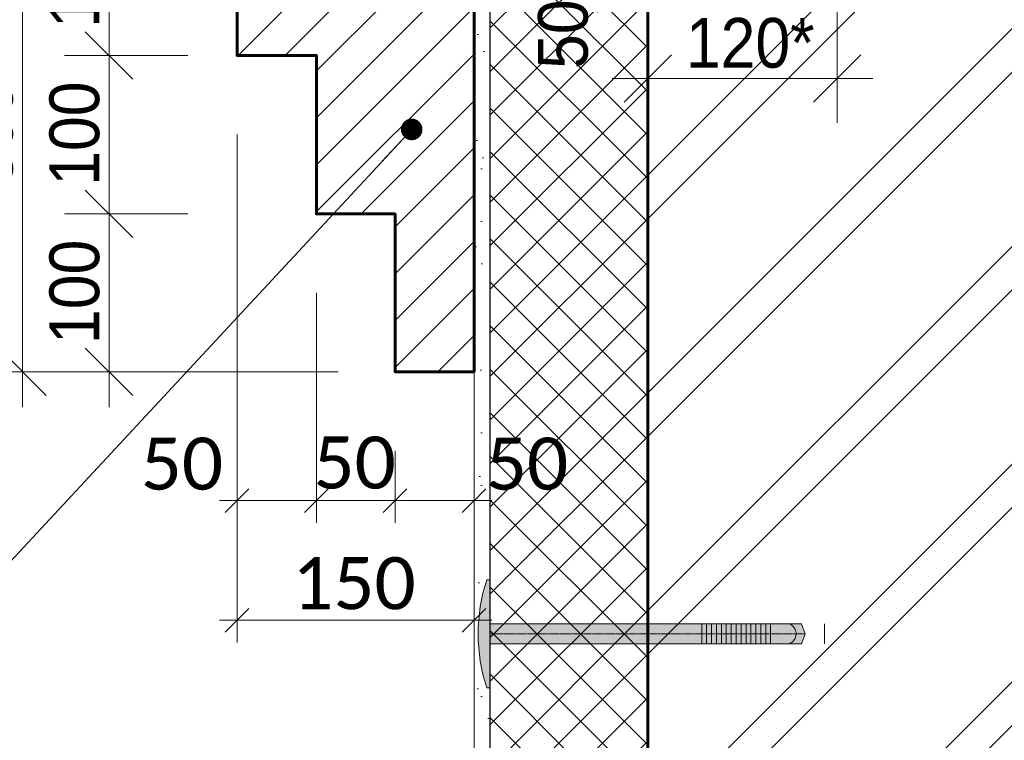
# Model space of a CAD drawing. Header units: millimetres. Extents: x 807321 to 843339, y 429826 to 458563.
# Tile 13 of 18: x 838046 to 838669, y 445552 to 446008. Entities that reach past the tile are written whole.
import ezdxf

# ---------------------------------------------------------------- set-up
doc = ezdxf.new("R2010")
doc.units = ezdxf.units.MM
doc.header["$MEASUREMENT"] = 0
doc.set_wipeout_variables(frame=1)
doc.linetypes.add('GESTRICHELT', pattern=[0.75, 0.5, -0.25])
doc.linetypes.add('Wipeout_Contour', pattern=[1000, 0, -1000])
for name, color, linetype, lineweight in [('- 2D четрежи_Ном._пера__1', 7, 'Continuous', 15), ('- 2D четрежи_Ном._пера__19', 255, 'Continuous', 0), ('1 Молдинги_Ном._пера__1', 7, 'Continuous', 15), ('1 Молдинги_Ном._пера__41', 7, 'Continuous', 60), ('1_Утеплитель_Ном._пера__1', 7, 'Continuous', 15), ('1_Утеплитель_Ном._пера__120', 7, 'Continuous', 5), ('Аннотация - Выносная Надпись.Фасад фрагмент_Ном._пера__1', 7, 'Continuous', 15), ('Конструктив - Стены Несущие_Ном._пера__1', 7, 'Continuous', 15), ('Конструктив - Стены Несущие_Ном._пера__41', 7, 'Continuous', 60), ('Новый_Конструктив - Стены Несущие_Ном._пера__21', 7, 'Continuous', 30), ('Размер - Общий_Ном._пера__1', 7, 'Continuous', 15), ('Размер - Осевые Размеры_Ном._пера__1', 7, 'Continuous', 15)]:
    doc.layers.add(name, color=color, linetype=linetype, lineweight=lineweight)
for name, color, linetype in [('1_Утеплитель', 7, 'Continuous'), ('Размер - Общий', 7, 'Continuous'), ('Размер - Осевые Размеры', 7, 'Continuous')]:
    doc.layers.add(name, color=color, linetype=linetype)
doc.layers.add('Конструктив - Стены Несущие_Ном._пера__81', color=7, linetype='Continuous', lineweight=20, true_color=0x6a6a6a)
doc.layers.add('Новый_Конструктив - Стены Несущие_Ном._пера__62', color=7, linetype='Continuous', lineweight=25, true_color=0xaaaaaa)
doc.styles.add('СГЕНЕРИР_СТИЛЬ_2', font='arial.ttf', dxfattribs={"width": 0.9})
doc.styles.add('СГЕНЕРИР_СТИЛЬ_3', font='arial.ttf', dxfattribs={"width": 0.9})
doc.styles.add('СГЕНЕРИР_СТИЛЬ_4', font='calibri.ttf')
doc.dimstyles.new('СГЕНЕРИР_СТИЛЬ__1', dxfattribs={"dimtxt": 31.49999856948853, "dimasz": 28.5, "dimexe": 0.18, "dimexo": 200, "dimgap": 0, "dimtad": 1, "dimdec": 0, "dimzin": 0, "dimdsep": 46, "dimtxsty": 'СГЕНЕРИР_СТИЛЬ_3', "dimblk": 'ARROWHEAD_6', "dimblk1": 'ARROWHEAD_6', "dimblk2": 'ARROWHEAD_6', "dimcen": 0.09, "dimclrd": 7, "dimclre": 7, "dimclrt": 7, "dimazin": 0, "dimtfac": 1, "dimtdec": 4, "dimtmove": 0, "dimatfit": 3, "dimfxl": 1, "dimtolj": 1, "dimtzin": 0, "dimarcsym": 0})
doc.dimstyles.new('СГЕНЕРИР_СТИЛЬ__11', dxfattribs={"dimtxt": 0.18, "dimasz": 27.36, "dimexe": 0.18, "dimexo": 0.0625, "dimgap": 0, "dimtad": 0, "dimtih": 1, "dimtoh": 1, "dimdec": 4, "dimzin": 0, "dimdsep": 46, "dimcen": 0.09, "dimadec": 0, "dimazin": 0, "dimtfac": 1, "dimtdec": 4, "dimtmove": 0, "dimatfit": 3, "dimldrblk": 'ARROWHEAD_11', "dimfxl": 1, "dimtolj": 1, "dimtzin": 0, "dimarcsym": 0})
doc.dimstyles.new('СГЕНЕРИР_СТИЛЬ__2', dxfattribs={"dimtxt": 31.49999856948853, "dimasz": 28.5, "dimexe": 0.18, "dimexo": 50, "dimgap": 0, "dimtad": 1, "dimdec": 0, "dimzin": 0, "dimdsep": 46, "dimtxsty": 'СГЕНЕРИР_СТИЛЬ_3', "dimblk": 'ARROWHEAD_6', "dimblk1": 'ARROWHEAD_6', "dimblk2": 'ARROWHEAD_6', "dimcen": 0.09, "dimclrd": 7, "dimclre": 7, "dimclrt": 7, "dimazin": 0, "dimtfac": 1, "dimtdec": 4, "dimtmove": 0, "dimatfit": 3, "dimfxl": 1, "dimtolj": 1, "dimtzin": 0, "dimarcsym": 0})
doc.dimstyles.new('СГЕНЕРИР_СТИЛЬ__3', dxfattribs={"dimtxt": 31.49999856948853, "dimasz": 28.5, "dimexe": 0.18, "dimexo": 50, "dimgap": 0, "dimtad": 1, "dimtih": 1, "dimtoh": 1, "dimdec": 0, "dimzin": 0, "dimdsep": 46, "dimtxsty": 'СГЕНЕРИР_СТИЛЬ_3', "dimblk": 'ARROWHEAD_6', "dimblk1": 'ARROWHEAD_6', "dimblk2": 'ARROWHEAD_6', "dimcen": 0.09, "dimclrd": 7, "dimclre": 7, "dimclrt": 7, "dimazin": 0, "dimtfac": 1, "dimtdec": 4, "dimtmove": 2, "dimatfit": 3, "dimfxl": 1, "dimtolj": 1, "dimtzin": 0, "dimarcsym": 0})
doc.dimstyles.new('СГЕНЕРИР_СТИЛЬ__7', dxfattribs={"dimtxt": 33.00000071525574, "dimasz": 14.25, "dimexe": 0.18, "dimexo": 50, "dimgap": 0, "dimtad": 1, "dimtih": 1, "dimtoh": 1, "dimdec": 0, "dimzin": 0, "dimdsep": 46, "dimtxsty": 'СГЕНЕРИР_СТИЛЬ_4', "dimblk": 'ARROWHEAD_6', "dimblk1": 'ARROWHEAD_6', "dimblk2": 'ARROWHEAD_6', "dimcen": 0.09, "dimclrd": 7, "dimclre": 7, "dimclrt": 7, "dimazin": 0, "dimtfac": 1, "dimtdec": 4, "dimtmove": 0, "dimatfit": 3, "dimfxl": 1, "dimtolj": 1, "dimtzin": 0, "dimarcsym": 0})
doc.dimstyles.new('СГЕНЕРИР_СТИЛЬ__8', dxfattribs={"dimtxt": 33.00000071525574, "dimasz": 14.25, "dimexe": 0.18, "dimexo": 50, "dimgap": 0, "dimtad": 1, "dimtih": 1, "dimtoh": 1, "dimdec": 0, "dimzin": 0, "dimdsep": 46, "dimtxsty": 'СГЕНЕРИР_СТИЛЬ_4', "dimblk": 'ARROWHEAD_6', "dimblk1": 'ARROWHEAD_6', "dimblk2": 'ARROWHEAD_6', "dimcen": 0.09, "dimclrd": 7, "dimclre": 7, "dimclrt": 7, "dimazin": 0, "dimtfac": 1, "dimtdec": 4, "dimtmove": 2, "dimatfit": 3, "dimfxl": 1, "dimtolj": 1, "dimtzin": 0, "dimarcsym": 0})

# ---------------------------------------------------------------- blocks, each defined once
blk = doc.blocks.new('*D8')
at = {"layer": 'Размер - Общий_Ном._пера__1', "color": 7, "linetype": 'Continuous', "lineweight": 15, "transparency": 16777216}
for p, q in [((838047.4397557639, 446085.5419326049), (838047.4397557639, 446108.0419326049)), ((838062.4397557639, 446070.5419326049), (838032.4397557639, 446100.5419326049)), ((838247.4397557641, 446085.5419326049), (838019.3147557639, 446085.5419326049)), ((838047.4397557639, 445785.5418289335), (838047.4397557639, 446085.5419326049)), ((838032.4397557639, 445800.5418289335), (838062.4397557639, 445770.5418289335)), ((838247.4397557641, 445785.5418289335), (838019.3147557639, 445785.5418289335)), ((838047.4397557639, 445763.0418289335), (838047.4397557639, 445785.5418289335))]:
    blk.add_line(p, q, dxfattribs=at)
at = {"layer": 'Размер - Общий_Ном._пера__1', "color": 7, "lineweight": 15, "transparency": 16777216, "insert": (838041.6881491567, 445903.1070060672), "char_height": 31.49999856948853, "attachment_point": 7, "rotation": 90, "style": 'СГЕНЕРИР_СТИЛЬ_2'}
blk.add_mtext('\\A1;300', dxfattribs=at)
blk = doc.blocks.new('ARROWHEAD_6')
at = {"color": 0, "linetype": 'Continuous', "lineweight": 0}
for p, q in [((-0.5, -0.5), (0.5, 0.5)), ((0, 0), (-1, 0))]:
    blk.add_line(p, q, dxfattribs=at)
blk = doc.blocks.new('*D10')
at = {"layer": 'Размер - Общий_Ном._пера__1', "color": 7, "linetype": 'Continuous', "lineweight": 15, "transparency": 16777216}
for p, q in [((838087.2649905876, 445900.5419335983), (838117.2649905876, 445870.5419335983)), ((838152.2649905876, 445885.5419335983), (838074.1399905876, 445885.5419335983)), ((838102.2649905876, 445785.541934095), (838102.2649905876, 445885.5419335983)), ((838087.2649905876, 445800.541934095), (838117.2649905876, 445770.541934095)), ((838152.2649905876, 445785.541934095), (838074.1399905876, 445785.541934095)), ((838102.2649905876, 445763.041934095), (838102.2649905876, 445785.541934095))]:
    blk.add_line(p, q, dxfattribs=at)
at = {"layer": 'Размер - Общий_Ном._пера__1', "color": 7, "lineweight": 15, "transparency": 16777216, "insert": (838096.4922902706, 445803.1070591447), "char_height": 31.49999856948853, "attachment_point": 7, "rotation": 90, "style": 'СГЕНЕРИР_СТИЛЬ_2'}
blk.add_mtext('\\A1;100', dxfattribs=at)
blk = doc.blocks.new('*D11')
at = {"layer": 'Размер - Общий_Ном._пера__1', "color": 7, "linetype": 'Continuous', "lineweight": 15, "transparency": 16777216}
for p, q in [((838087.2649905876, 446000.9085556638), (838117.2649905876, 445970.9085556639)), ((838152.2649905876, 445985.9085556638), (838074.1399905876, 445985.9085556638)), ((838102.2649905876, 445885.5419335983), (838102.2649905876, 445985.9085556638)), ((838087.2649905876, 445900.5419335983), (838117.2649905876, 445870.5419335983)), ((838152.2649905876, 445885.5419335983), (838074.1399905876, 445885.5419335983))]:
    blk.add_line(p, q, dxfattribs=at)
at = {"layer": 'Размер - Общий_Ном._пера__1', "color": 7, "lineweight": 15, "transparency": 16777216, "insert": (838096.4922902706, 445903.290369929), "char_height": 31.49999856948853, "attachment_point": 7, "rotation": 90, "style": 'СГЕНЕРИР_СТИЛЬ_2'}
blk.add_mtext('\\A1;100', dxfattribs=at)
blk = doc.blocks.new('*D12')
at = {"layer": 'Размер - Общий_Ном._пера__1', "color": 7, "linetype": 'Continuous', "lineweight": 15, "transparency": 16777216}
for p, q in [((838102.2649905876, 446085.5419326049), (838102.2649905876, 446108.0419326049)), ((838117.2649905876, 446070.5419326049), (838087.2649905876, 446100.5419326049)), ((838152.2649905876, 446085.5419326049), (838074.1399905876, 446085.5419326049)), ((838102.2649905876, 445985.9085556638), (838102.2649905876, 446085.5419326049)), ((838087.2649905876, 446000.9085556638), (838117.2649905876, 445970.9085556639)), ((838152.2649905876, 445985.9085556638), (838074.1399905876, 445985.9085556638))]:
    blk.add_line(p, q, dxfattribs=at)
at = {"layer": 'Размер - Общий_Ном._пера__1', "color": 7, "lineweight": 15, "transparency": 16777216, "insert": (838096.4922902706, 446003.2903694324), "char_height": 31.49999856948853, "attachment_point": 7, "rotation": 90, "style": 'СГЕНЕРИР_СТИЛЬ_2'}
blk.add_mtext('\\A1;100', dxfattribs=at)
blk = doc.blocks.new('*D13')
at = {"layer": 'Размер - Общий_Ном._пера__1', "color": 7, "linetype": 'Continuous', "lineweight": 15, "transparency": 16777216}
for p, q in [((838443.4054984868, 445943.1929684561), (838443.4054984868, 446021.3179684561)), ((838563.4054987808, 445943.1929684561), (838563.4054987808, 446021.3179684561)), ((838458.4054984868, 445986.3179684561), (838428.4054984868, 445956.3179684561)), ((838548.4054987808, 445956.3179684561), (838578.4054987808, 445986.3179684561)), ((838420.9054984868, 445971.3179684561), (838443.4054984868, 445971.3179684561)), ((838443.4054984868, 445971.3179684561), (838563.4054987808, 445971.3179684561)), ((838563.4054987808, 445971.3179684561), (838585.9054987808, 445971.3179684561))]:
    blk.add_line(p, q, dxfattribs=at)
at = {"layer": 'Размер - Общий_Ном._пера__1', "color": 7, "lineweight": 15, "transparency": 16777216, "insert": (838467.532794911, 445977.6478118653), "char_height": 31.49999856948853, "attachment_point": 7, "style": 'СГЕНЕРИР_СТИЛЬ_2'}
blk.add_mtext('\\A1;120*', dxfattribs=at)
blk = doc.blocks.new('*D14')
at = {"layer": 'Размер - Общий_Ном._пера__1', "color": 7, "linetype": 'Continuous', "lineweight": 15, "transparency": 16777216}
for p, q in [((838411.632549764, 446085.5419326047), (838411.632549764, 446108.0419326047)), ((838426.632549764, 446070.5419326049), (838396.632549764, 446100.5419326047)), ((838461.632549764, 446085.5419326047), (838383.507549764, 446085.5419326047)), ((838411.632549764, 446035.5419326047), (838411.632549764, 446085.5419326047)), ((838396.632549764, 446050.5419326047), (838426.632549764, 446020.5419326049)), ((838461.632549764, 446035.5419326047), (838383.507549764, 446035.5419326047)), ((838411.632549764, 446013.0419326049), (838411.632549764, 446035.5419326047))]:
    blk.add_line(p, q, dxfattribs=at)
at = {"layer": 'Размер - Общий_Ном._пера__1', "color": 7, "lineweight": 15, "transparency": 16777216, "insert": (838405.859849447, 445977.2954325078), "char_height": 31.49999856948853, "attachment_point": 7, "rotation": 90, "style": 'СГЕНЕРИР_СТИЛЬ_2'}
blk.add_mtext('\\A1;50', dxfattribs=at)
blk = doc.blocks.new('*D62')
at = {"layer": 'Размер - Осевые Размеры_Ном._пера__1', "color": 7, "linetype": 'Continuous', "lineweight": 15, "transparency": 16777216}
for p, q in [((838183.4054995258, 445689.8503779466), (838183.4054995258, 445935.8951541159)), ((838233.6149276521, 445689.8503779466), (838233.6149276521, 445835.5418929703)), ((838190.905499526, 445711.4128779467), (838175.9054995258, 445696.4128779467)), ((838241.1149276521, 445711.4128779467), (838226.1149276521, 445696.4128779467)), ((838172.1554995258, 445703.9128779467), (838183.4054995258, 445703.9128779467)), ((838183.4054995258, 445703.9128779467), (838233.6149276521, 445703.9128779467))]:
    blk.add_line(p, q, dxfattribs=at)
at = {"layer": 'Размер - Осевые Размеры_Ном._пера__1', "color": 7, "lineweight": 15, "transparency": 16777216, "char_height": 33.00000071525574, "attachment_point": 7, "style": 'СГЕНЕРИР_СТИЛЬ_4'}
for insert in [(838122.3834593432, 445710.5128779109), (838231.7491907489, 445711.1985924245)]:
    blk.add_mtext('\\A1;50', dxfattribs=dict(at, insert=insert))
blk = doc.blocks.new('*D63')
at = {"layer": 'Размер - Осевые Размеры_Ном._пера__1', "color": 7, "linetype": 'Continuous', "lineweight": 15, "transparency": 16777216}
for p, q in [((838233.6149276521, 445689.8503779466), (838233.6149276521, 445835.5418929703)), ((838283.4054945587, 445689.8503779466), (838283.4054945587, 445735.541934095)), ((838241.1149276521, 445711.4128779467), (838226.1149276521, 445696.4128779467)), ((838290.9054945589, 445711.4128779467), (838275.9054945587, 445696.4128779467)), ((838233.6149276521, 445703.9128779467), (838283.4054945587, 445703.9128779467))]:
    blk.add_line(p, q, dxfattribs=at)
blk = doc.blocks.new('*D64')
at = {"layer": 'Размер - Осевые Размеры_Ном._пера__1', "color": 7, "linetype": 'Continuous', "lineweight": 15, "transparency": 16777216}
for p, q in [((838283.4054945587, 445689.8503779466), (838283.4054945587, 445735.541934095)), ((838333.4054987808, 445689.8503779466), (838333.4054987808, 445735.541934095)), ((838290.9054945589, 445711.4128779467), (838275.9054945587, 445696.4128779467)), ((838325.9054987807, 445696.4128779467), (838340.9054987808, 445711.4128779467)), ((838283.4054945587, 445703.9128779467), (838333.4054987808, 445703.9128779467)), ((838333.4054987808, 445703.9128779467), (838344.6554987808, 445703.9128779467))]:
    blk.add_line(p, q, dxfattribs=at)
at = {"layer": 'Размер - Осевые Размеры_Ном._пера__1', "color": 7, "lineweight": 15, "transparency": 16777216, "insert": (838340.9054982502, 445710.5128779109), "char_height": 33.00000071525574, "attachment_point": 7, "style": 'СГЕНЕРИР_СТИЛЬ_4'}
blk.add_mtext('\\A1;50', dxfattribs=at)
blk = doc.blocks.new('*D65')
at = {"layer": 'Размер - Осевые Размеры_Ном._пера__1', "color": 7, "linetype": 'Continuous', "lineweight": 15, "transparency": 16777216}
for p, q in [((838183.4054995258, 445614.143322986), (838183.4054995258, 445935.8951541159)), ((838333.4054987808, 445614.143322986), (838333.4054987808, 445735.541934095)), ((838190.905499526, 445635.705822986), (838175.9054995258, 445620.705822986)), ((838325.9054987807, 445620.705822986), (838340.9054987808, 445635.705822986)), ((838172.1554995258, 445628.205822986), (838183.4054995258, 445628.205822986)), ((838183.4054995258, 445628.205822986), (838333.4054987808, 445628.205822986)), ((838333.4054987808, 445628.205822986), (838344.6554987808, 445628.205822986))]:
    blk.add_line(p, q, dxfattribs=at)
at = {"layer": 'Размер - Осевые Размеры_Ном._пера__1', "color": 7, "lineweight": 15, "transparency": 16777216, "insert": (838218.2639703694, 445634.8058229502), "char_height": 33.00000071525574, "attachment_point": 7, "style": 'СГЕНЕРИР_СТИЛЬ_4'}
blk.add_mtext('\\A1;150', dxfattribs=at)
blk = doc.blocks.new('ARROWHEAD_11')
at = {"color": 0, "linetype": 'Continuous', "lineweight": 0}
blk.add_line((0, 0), (-1, 0), dxfattribs=at)
at = {"color": 0, "linetype": 'Continuous', "lineweight": 0, "const_width": 0.25, "flags": 128}
blk.add_lwpolyline([(-0.125, 0, 1), (0.125, 0, 1)], format="xyb", close=True, dxfattribs=at)

msp = doc.modelspace()

# ---------------------------------------------------------------- hatches: boundary and pattern name
at = {"layer": 'Конструктив - Стены Несущие_Ном._пера__81', "linetype": 'Continuous', "lineweight": 20, "true_color": 0x6a6a6a}
h = msp.add_hatch(dxfattribs=at)
h.set_pattern_fill('ЛИНИИ_НАКЛОННЫЕ_ДВОЙНЫЕ__28', color=251, style=0, pattern_type=2)
h.set_pattern_definition([(44.99999999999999, (0, 0), (-68.94290863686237, 68.94290863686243), []), (44.99999999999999, (-13.78858172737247, 13.78858172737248), (-68.94290863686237, 68.94290863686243), [])])
h.paths.add_polyline_path([(838563.4055028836, 446505.9496122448), (838563.4054987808, 446035.5419326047), (838443.4054984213, 446035.5419323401), (838443.4055004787, 445103.0204114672), (839203.4055019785, 445077.5455510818), (839203.4055019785, 446505.9496122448)])

# ---------------------------------------------------------------- linework, layer by layer
at = {"layer": '- 2D четрежи_Ном._пера__1', "color": 7, "linetype": 'Continuous', "lineweight": 15}
for p, q in [((838477.5618283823, 445613.3477066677), (838477.5618283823, 445625.8277066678)), ((838480.6818283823, 445613.3477066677), (838480.6818283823, 445625.8277066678)), ((838483.8018283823, 445613.3477066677), (838483.8018283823, 445625.8277066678)), ((838486.9218283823, 445613.3477066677), (838486.9218283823, 445625.8277066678)), ((838490.0418283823, 445613.3477066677), (838490.0418283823, 445625.8277066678)), ((838493.1618283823, 445613.3477066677), (838493.1618283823, 445625.8277066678)), ((838496.2818283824, 445613.3477066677), (838496.2818283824, 445625.8277066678)), ((838499.4018283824, 445613.3477066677), (838499.4018283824, 445625.8277066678)), ((838502.5218283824, 445613.3477066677), (838502.5218283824, 445625.8277066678)), ((838505.6418283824, 445613.3477066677), (838505.6418283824, 445625.8277066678)), ((838508.7618283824, 445613.3477066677), (838508.7618283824, 445625.8277066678)), ((838511.8818283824, 445613.3477066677), (838511.8818283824, 445625.8277066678)), ((838515.0018283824, 445613.3477066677), (838515.0018283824, 445625.8277066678)), ((838518.1218283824, 445613.3477066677), (838518.1218283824, 445625.8277066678)), ((838521.2418283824, 445613.3477066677), (838521.2418283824, 445625.8277066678)), ((838555.2416493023, 445613.3477066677), (838555.2416493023, 445625.8277066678))]:
    msp.add_line(p, q, dxfattribs=at)
msp.add_arc((838530.6974376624, 445619.5943226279), 6.675264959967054, 290.6445889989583, 69.03563400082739, dxfattribs=at)
at = {"layer": '1 Молдинги_Ном._пера__1', "color": 7, "linetype": 'Continuous', "lineweight": 15}
for p, q in [((838183.4054995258, 446085.5419326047), (838183.4054995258, 445984.9085556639)), ((838233.4249623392, 445985.8951541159), (838183.4054995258, 445985.8951541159)), ((838233.6343951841, 445985.895113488), (838183.4054995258, 445985.8951541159)), ((838233.6343951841, 445985.895113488), (838233.6149276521, 445885.5418929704)), ((838283.4054945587, 445885.5419335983), (838233.6149276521, 445885.5418929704)), ((838283.4054945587, 445885.5419335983), (838283.4054945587, 445785.541934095))]:
    msp.add_line(p, q, dxfattribs=at)
at = {"layer": 'Конструктив - Стены Несущие_Ном._пера__1', "color": 7, "linetype": 'Continuous', "lineweight": 15}
msp.add_line((838443.4054984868, 446035.5419326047), (838443.4055000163, 445103.0204114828), dxfattribs=at)
at = {"layer": 'Конструктив - Стены Несущие_Ном._пера__41', "color": 7, "linetype": 'Continuous', "lineweight": 60, "flags": 128}
msp.add_lwpolyline([(838563.4055028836, 446505.9496122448), (838563.4054987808, 446035.5419326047), (838443.4054984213, 446035.5419323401), (838443.4055004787, 445103.0204114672), (839203.4055019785, 445077.5455510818), (839203.4055019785, 446505.9496122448)], close=True, dxfattribs=at)

# ---------------------------------------------------------------- dimensions: what is measured, and where the dimension line sits
at = {"layer": 'Размер - Общий', "color": 7, "linetype": 'Continuous', "lineweight": 15}
for base, p1, p2, picture, middle in [((838102.2649905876, 446085.5419326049), (838183.6237319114, 445985.9085556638), (838183.6237319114, 446085.5419326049), '*D12', (838080.2149919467, 446039.2490367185)), ((838411.632549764, 446085.5419326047), (838443.4054984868, 446035.5419326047), (838443.405498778, 446085.5419326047), '*D14', (838389.582551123, 446001.2678761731)), ((838102.2649905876, 445985.9085556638), (838233.6237199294, 445885.5419335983), (838183.6237319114, 445985.9085556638), '*D11', (838080.2149919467, 445939.2490372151)), ((838102.2649905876, 445885.5419335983), (838283.6237269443, 445785.541934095), (838233.6237199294, 445885.5419335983), '*D10', (838080.2149919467, 445839.0657264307))]:
    dim = msp.add_linear_dim(base=base, p1=p1, p2=p2, angle=90, dimstyle='СГЕНЕРИР_СТИЛЬ__2', dxfattribs=at)
    dim.commit()
    dim.dimension.update_dxf_attribs({"geometry": picture, "text_midpoint": middle, "dimtype": 160, "text_rotation": 90})
dim = msp.add_linear_dim(base=(838563.4054987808, 445971.3179684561), p1=(838443.4054984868, 446035.5419326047), p2=(838563.4054987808, 446035.5419326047), text='120*', dimstyle='СГЕНЕРИР_СТИЛЬ__3', dxfattribs=at)
dim.commit()
dim.dimension.update_dxf_attribs({"geometry": '*D13', "text_midpoint": (838512.7634839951, 445993.9251101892), "dimtype": 160})
at = {"layer": 'Размер - Осевые Размеры', "color": 7, "linetype": 'Continuous', "lineweight": 15}
for base, p1, p2, dimstyle, picture, middle in [((838233.6149276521, 445703.9128779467), (838183.4054995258, 445985.8951541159), (838233.6149276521, 445885.5418929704), 'СГЕНЕРИР_СТИЛЬ__7', '*D62', (838147.4974506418, 445727.0128782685)), ((838283.4054945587, 445703.9128779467), (838233.6149276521, 445885.5418929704), (838283.4054945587, 445785.541934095), 'СГЕНЕРИР_СТИЛЬ__8', '*D63', (838256.8631820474, 445727.6985927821))]:
    dim = msp.add_linear_dim(base=base, p1=p1, p2=p2, dimstyle=dimstyle, dxfattribs=at)
    dim.commit()
    dim.dimension.update_dxf_attribs({"geometry": picture, "text_midpoint": middle, "dimtype": 160})

# ---------------------------------------------------------------- leaders
at = {"layer": 'Аннотация - Выносная Надпись.Фасад фрагмент_Ном._пера__1', "color": 7, "linetype": 'Continuous', "lineweight": 15, "annotation_type": 0, "has_hookline": 1, "hookline_direction": 1, "text_width": 260.2694406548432}
msp.add_leader([(838293.9366072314, 445939.0022748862), (837964.7382226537, 445584.5391744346), (837928.1395528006, 445579.4163471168)], dimstyle='СГЕНЕРИР_СТИЛЬ__11', dxfattribs=at)

# ---------------------------------------------------------------- wipeouts: each hides what was drawn before it
at = {"color": 254, "linetype": 'Wipeout_Contour', "lineweight": 0, "ltscale": 3797567.648478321}
msp.add_wipeout([(838333.4054987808, 446035.5419326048), (838333.4054987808, 445106.70756236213), (838343.4055024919, 445106.372366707), (838343.4055024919, 446035.5419326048)], dxfattribs=at).dxf.layer = '1_Утеплитель'

# ---------------------------------------------------------------- next in the draw order: hatches: boundary and pattern name
at = {"layer": '- 2D четрежи_Ном._пера__19', "linetype": 'Continuous', "lineweight": 0}
h = msp.add_hatch(color=255, dxfattribs=at)
edge = h.paths.add_edge_path()
edge.add_line((838341.4220024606, 445653.8244323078), (838343.4054987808, 445653.8244323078))
edge.add_line((838343.4054987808, 445653.8244323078), (838343.4054987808, 445625.8277066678))
edge.add_line((838343.4054987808, 445625.8277066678), (838540.7144517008, 445625.8277066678))
edge.add_line((838540.7144517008, 445625.8277066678), (838543.1588453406, 445619.5877066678))
edge.add_line((838543.1588453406, 445619.5877066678), (838540.7144517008, 445613.3477066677))
edge.add_line((838540.7144517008, 445613.3477066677), (838343.4054987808, 445613.3477066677))
edge.add_line((838343.4054987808, 445613.3477066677), (838343.4054987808, 445585.3509810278))
edge.add_line((838343.4054987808, 445585.3509810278), (838341.4220024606, 445585.3509810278))
edge.add_arc((838447.4788295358, 445619.5877066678), 111.4459687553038, 162.1091466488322, 197.8908533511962, ccw=False)
at = {"layer": '1 Молдинги_Ном._пера__1', "linetype": 'Continuous', "lineweight": 15}
h = msp.add_hatch(dxfattribs=at)
h.set_pattern_fill('ОГНЕУПОРНАЯ_ЗАЩИТА_0001', style=0, pattern_type=2)
h.set_pattern_definition([(44.99999999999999, (0, 0), (-14.84924215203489, 14.8492421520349), [])])
h.paths.add_polyline_path([(838183.4054995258, 446085.5419326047), (838183.4054995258, 445985.8951541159), (838233.6343951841, 445985.895113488), (838233.6149276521, 445885.5418929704), (838283.4054945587, 445885.5419335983), (838283.4054945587, 445785.541934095), (838333.4054987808, 445785.541934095), (838333.4054987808, 446085.5419326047)])
at = {"layer": '1_Утеплитель_Ном._пера__120', "linetype": 'Continuous', "lineweight": 5}
h = msp.add_hatch(dxfattribs=at)
h.set_pattern_fill('ШТУКАТУРКА__ГИПС_01_0001', style=0, pattern_type=2)
h.set_pattern_definition([(44.99999999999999, (0, 52.5), (-16.70539770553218, 16.70539770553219), [0, -15.75, 0, -23.625]), (109.9999999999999, (52.5, 52.5), (22.20023816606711, 8.080225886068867), [0, -11.55, 0, -19.95])])
h.paths.add_polyline_path([(838333.4054987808, 446035.5419326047), (838333.4054987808, 445106.7075623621), (838343.4055024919, 445106.372366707), (838343.4055024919, 446035.5419326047)])
at = {"layer": 'Новый_Конструктив - Стены Несущие_Ном._пера__62', "linetype": 'Continuous', "lineweight": 25, "true_color": 0xaaaaaa}
h = msp.add_hatch(dxfattribs=at)
h.set_pattern_fill('БЛОКИ_БЕТОННЫЕ_0001', color=253, style=0, pattern_type=2)
h.set_pattern_definition([(44.99999999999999, (0, 0), (-13.78858172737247, 13.78858172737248), []), (135.0000000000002, (0, 0), (13.78858172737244, 13.78858172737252), [])])
h.paths.add_polyline_path([(838343.405487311, 446085.5419326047), (838343.405487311, 445106.3723672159), (838443.4054930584, 445103.020411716), (838443.405498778, 446085.5419326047)])

# ---------------------------------------------------------------- next in the draw order: linework, layer by layer
at = {"layer": '- 2D четрежи_Ном._пера__1', "color": 7, "linetype": 'Continuous', "lineweight": 15}
msp.add_line((838343.4054987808, 445613.3477066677), (838343.4054987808, 445625.8277066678), dxfattribs=at)
at = {"layer": '- 2D четрежи_Ном._пера__1', "color": 7, "linetype": 'GESTRICHELT', "lineweight": 15}
msp.add_line((838343.4054987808, 445619.5877066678), (838543.1588453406, 445619.5877066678), dxfattribs=at)
at = {"layer": '- 2D четрежи_Ном._пера__1', "color": 7, "linetype": 'Continuous', "lineweight": 15, "flags": 128}
msp.add_lwpolyline([(838341.4220024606, 445653.8244323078), (838343.4054987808, 445653.8244323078), (838343.4054987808, 445625.8277066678), (838540.7144517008, 445625.8277066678), (838543.1588453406, 445619.5877066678), (838540.7144517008, 445613.3477066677), (838343.4054987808, 445613.3477066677), (838343.4054987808, 445585.3509810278), (838341.4220024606, 445585.3509810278, -0.1574082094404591)], format="xyb", close=True, dxfattribs=at)
at = {"layer": '1 Молдинги_Ном._пера__1', "color": 7, "linetype": 'Continuous', "lineweight": 15}
for p, q in [((838333.4054987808, 446085.5419326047), (838333.4054987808, 445934.9085556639)), ((838333.4054987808, 445785.541934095), (838283.4054945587, 445785.541934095))]:
    msp.add_line(p, q, dxfattribs=at)
at = {"layer": '1 Молдинги_Ном._пера__41', "color": 7, "linetype": 'Continuous', "lineweight": 60, "flags": 128}
msp.add_lwpolyline([(838183.4054995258, 446085.5419326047), (838183.4054995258, 445985.8951541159), (838233.6343951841, 445985.895113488), (838233.6149276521, 445885.5418929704), (838283.4054945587, 445885.5419335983), (838283.4054945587, 445785.541934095), (838333.4054987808, 445785.541934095), (838333.4054987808, 446085.5419326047)], close=True, dxfattribs=at)
at = {"layer": '1_Утеплитель_Ном._пера__1', "color": 7, "linetype": 'Continuous', "lineweight": 15}
for p, q in [((838343.4054987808, 446035.5419326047), (838343.4054987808, 445106.3723668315)), ((838333.4054987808, 445934.9085556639), (838333.4054987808, 445735.541934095)), ((838333.4054987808, 445735.541934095), (838333.4054987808, 445106.7075623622))]:
    msp.add_line(p, q, dxfattribs=at)
at = {"layer": 'Новый_Конструктив - Стены Несущие_Ном._пера__21', "color": 7, "linetype": 'Continuous', "lineweight": 30, "flags": 128}
msp.add_lwpolyline([(838343.405487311, 446085.5419326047), (838343.405487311, 445106.3723672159), (838443.4054930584, 445103.020411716), (838443.405498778, 446085.5419326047)], close=True, dxfattribs=at)

# ---------------------------------------------------------------- next in the draw order: dimensions: what is measured, and where the dimension line sits
at = {"layer": 'Размер - Общий', "color": 7, "linetype": 'Continuous', "lineweight": 15}
dim = msp.add_linear_dim(base=(838047.4397557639, 446085.5419326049), p1=(838333.4055720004, 445785.5418289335), p2=(838183.6237319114, 446085.5419326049), angle=90, dimstyle='СГЕНЕРИР_СТИЛЬ__1', dxfattribs=at)
dim.commit()
dim.dimension.update_dxf_attribs({"geometry": '*D8', "text_midpoint": (838025.3897571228, 445939.0656733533), "dimtype": 160, "text_rotation": 90})
at = {"layer": 'Размер - Осевые Размеры', "color": 7, "linetype": 'Continuous', "lineweight": 15}
for base, p1, picture, middle in [((838333.4054987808, 445628.205822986), (838183.4054995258, 445985.8951541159), '*D65', (838255.9349546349, 445651.3058233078)), ((838333.4054987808, 445703.9128779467), (838283.4054945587, 445785.541934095), '*D64', (838366.0194895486, 445727.0128782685))]:
    dim = msp.add_linear_dim(base=base, p1=p1, p2=(838333.4054987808, 445785.541934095), dimstyle='СГЕНЕРИР_СТИЛЬ__7', dxfattribs=at)
    dim.commit()
    dim.dimension.update_dxf_attribs({"geometry": picture, "text_midpoint": middle, "dimtype": 160})

doc.saveas('drawing.dxf')
